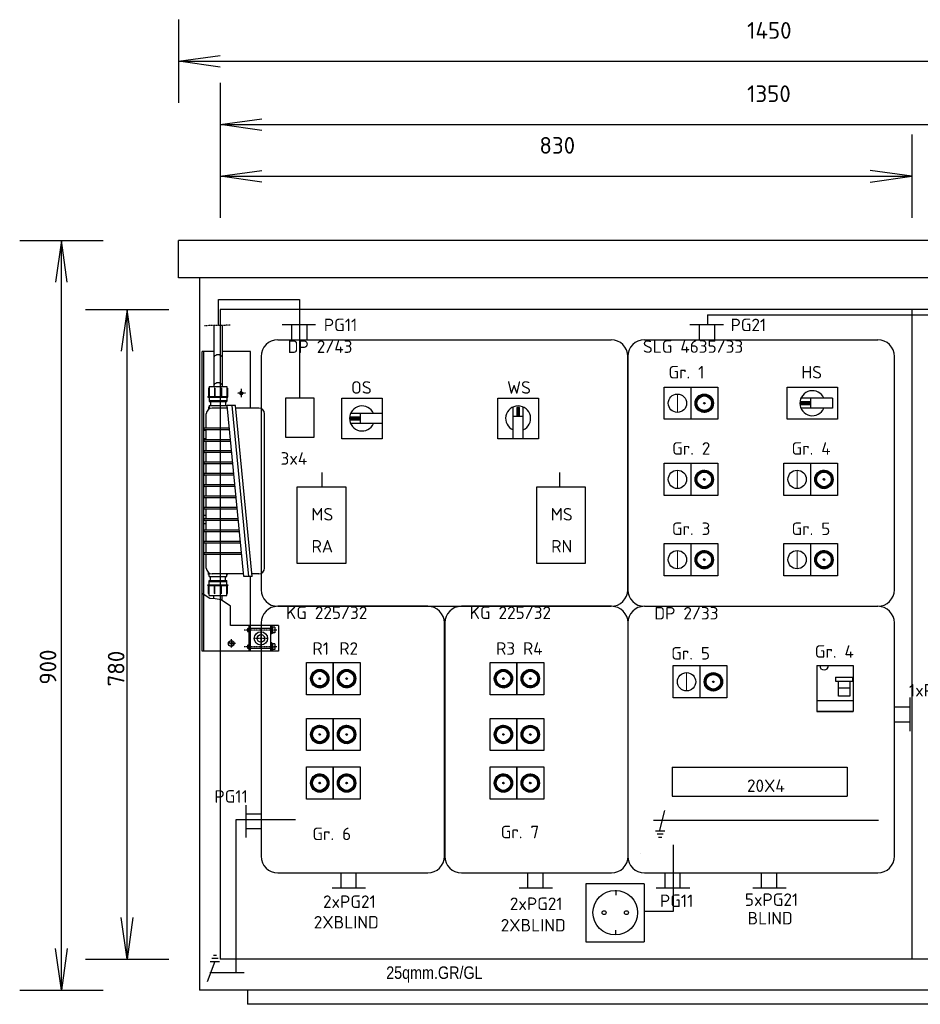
# Model space of a CAD drawing. Extents: x -2666 to 963, y 1554 to 3867.
# Tile 2 of 4: x -2666 to -1585, y 2685 to 3867. Entities that reach past the tile are written whole.
import ezdxf
from ezdxf.enums import TextEntityAlignment as Align

# ---------------------------------------------------------------- set-up
doc = ezdxf.new("R2010")
doc.units = 0
doc.header["$MEASUREMENT"] = 0
for name, pattern in [('LT-DASH', [0.75, 0.5, -0.25]), ('LT-DASH_DOT', [2, 1.25, -0.25, 0.25, -0.25]), ('LT-SOLID', [0])]:
    doc.linetypes.add(name, pattern=pattern)
doc.layers.get('0').update_dxf_attribs({"linetype": 'CONTINUOUS'})
doc.styles.add('ISO', font='isocpeur.ttf')
pattern_1 = [(45, (-5024.6227, 2047.5903), (-0.224506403, 0.224506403), [])]
pattern_2 = [(45, (-5024.6227, 1980.544), (-0.224506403, 0.224506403), [])]
pattern_3 = [(45, (-5024.6227, 1922.27292), (-0.224506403, 0.224506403), [])]
pattern_4 = [(45, (-4992.401, 2047.5903), (-0.224506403, 0.224506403), [])]
pattern_5 = [(45, (-4992.401, 1980.544), (-0.224506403, 0.224506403), [])]
pattern_6 = [(45, (-4992.401, 1922.27292), (-0.224506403, 0.224506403), [])]
pattern_7 = [(45, (-4804.2188, 2047.5903), (-0.224506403, 0.224506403), [])]
pattern_8 = [(45, (-4804.2188, 1980.544), (-0.224506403, 0.224506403), [])]
pattern_9 = [(45, (-4804.2188, 1922.27292), (-0.224506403, 0.224506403), [])]
pattern_10 = [(45, (-4771.9971, 2047.5903), (-0.224506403, 0.224506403), [])]
pattern_11 = [(45, (-4771.9971, 1980.544), (-0.224506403, 0.224506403), [])]
pattern_12 = [(45, (-4771.9971, 1922.27292), (-0.224506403, 0.224506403), [])]
pattern_13 = [(45, (-4563.21544, 2190.30667), (-0.224506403, 0.224506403), [])]
pattern_14 = [(45, (-4419.60224, 2190.30667), (-0.224506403, 0.224506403), [])]
pattern_15 = [(45, (-4419.60224, 2286.69183), (-0.224506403, 0.224506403), [])]
pattern_16 = [(45, (-4563.21544, 2286.69183), (-0.224506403, 0.224506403), [])]
pattern_17 = [(45, (-4563.21544, 2378.1257), (-0.224506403, 0.224506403), [])]
pattern_18 = [(45, (-4552.3392, 2043.7867), (-0.224506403, 0.224506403), [])]

msp = doc.modelspace()

# ---------------------------------------------------------------- hatches: boundary and pattern name
at = {"linetype": 'LT-SOLID'}
h = msp.add_hatch(dxfattribs=at)
h.set_pattern_fill('ANSI31', scale=0.1, style=0)
h.set_pattern_definition(pattern_17)
h.paths.add_polyline_path([(-1855.6, 3406.2, 1), (-1833.6, 3406.2, 1)])
h.paths.add_polyline_path([(-1835.8, 3406.2, -1), (-1853.4, 3406.2, -1)], flags=16)
h.paths.add_polyline_path([(-1843.7, 3406.2, -1), (-1845.5, 3406.2, -1)], flags=0)
h.paths.add_polyline_path([(-1843.7, 3406.2, 1), (-1845.5, 3406.2, 1)], flags=0)
h = msp.add_hatch(dxfattribs=at)
h.set_pattern_fill('ANSI31', scale=0.1, style=0)
h.set_pattern_definition(pattern_17)
h.paths.add_polyline_path([(-1843.7, 3406.2, 1), (-1845.5, 3406.2, 1)])
for points in [[(-1717.8, 3404.7), (-1717.8, 3407.7), (-1728.2, 3407.7), (-1728.2, 3404.7)], [(-2069.5, 3390.9), (-2066.5, 3390.9), (-2066.5, 3401.2), (-2069.5, 3401.2)], [(-2258.2, 3386.4), (-2258.2, 3389.4), (-2268.6, 3389.4), (-2268.6, 3386.4)]]:
    msp.add_hatch(color=7, dxfattribs=at).paths.add_polyline_path(points)
h = msp.add_hatch(dxfattribs=at)
h.set_pattern_fill('ANSI31', scale=0.1, style=0)
h.set_pattern_definition(pattern_16)
h.paths.add_polyline_path([(-1855.6, 3314.8, 1), (-1833.6, 3314.8, 1)])
h.paths.add_polyline_path([(-1835.8, 3314.8, -1), (-1853.4, 3314.8, -1)], flags=16)
h.paths.add_polyline_path([(-1843.7, 3314.8, -1), (-1845.5, 3314.8, -1)], flags=0)
h.paths.add_polyline_path([(-1843.7, 3314.8, 1), (-1845.5, 3314.8, 1)], flags=0)
h = msp.add_hatch(dxfattribs=at)
h.set_pattern_fill('ANSI31', scale=0.1, style=0)
h.set_pattern_definition(pattern_15)
h.paths.add_polyline_path([(-1712, 3314.8, 1), (-1690, 3314.8, 1)])
h.paths.add_polyline_path([(-1692.2, 3314.8, -1), (-1709.8, 3314.8, -1)], flags=16)
h.paths.add_polyline_path([(-1700.1, 3314.8, -1), (-1701.9, 3314.8, -1)], flags=0)
h.paths.add_polyline_path([(-1700.1, 3314.8, 1), (-1701.9, 3314.8, 1)], flags=0)
h = msp.add_hatch(dxfattribs=at)
h.set_pattern_fill('ANSI31', scale=0.1, style=0)
h.set_pattern_definition(pattern_16)
h.paths.add_polyline_path([(-1843.7, 3314.8, 1), (-1845.5, 3314.8, 1)])
h = msp.add_hatch(dxfattribs=at)
h.set_pattern_fill('ANSI31', scale=0.1, style=0)
h.set_pattern_definition(pattern_15)
h.paths.add_polyline_path([(-1700.1, 3314.8, 1), (-1701.9, 3314.8, 1)])
h = msp.add_hatch(dxfattribs=at)
h.set_pattern_fill('ANSI31', scale=0.1, style=0)
h.set_pattern_definition(pattern_13)
h.paths.add_polyline_path([(-1855.6, 3218.4, 1), (-1833.6, 3218.4, 1)])
h.paths.add_polyline_path([(-1835.8, 3218.4, -1), (-1853.4, 3218.4, -1)], flags=16)
h.paths.add_polyline_path([(-1843.7, 3218.4, -1), (-1845.5, 3218.4, -1)], flags=0)
h.paths.add_polyline_path([(-1843.7, 3218.4, 1), (-1845.5, 3218.4, 1)], flags=0)
h = msp.add_hatch(dxfattribs=at)
h.set_pattern_fill('ANSI31', scale=0.1, style=0)
h.set_pattern_definition(pattern_14)
h.paths.add_polyline_path([(-1712, 3218.4, 1), (-1690, 3218.4, 1)])
h.paths.add_polyline_path([(-1692.2, 3218.4, -1), (-1709.8, 3218.4, -1)], flags=16)
h.paths.add_polyline_path([(-1700.1, 3218.4, -1), (-1701.9, 3218.4, -1)], flags=0)
h.paths.add_polyline_path([(-1700.1, 3218.4, 1), (-1701.9, 3218.4, 1)], flags=0)
h = msp.add_hatch(dxfattribs=at)
h.set_pattern_fill('ANSI31', scale=0.1, style=0)
h.set_pattern_definition(pattern_13)
h.paths.add_polyline_path([(-1843.7, 3218.4, 1), (-1845.5, 3218.4, 1)])
h = msp.add_hatch(dxfattribs=at)
h.set_pattern_fill('ANSI31', scale=0.1, style=0)
h.set_pattern_definition(pattern_14)
h.paths.add_polyline_path([(-1700.1, 3218.4, 1), (-1701.9, 3218.4, 1)])
h = msp.add_hatch(dxfattribs=at)
h.set_pattern_fill('ANSI31', scale=0.1, style=0)
h.set_pattern_definition(pattern_1)
h.paths.add_polyline_path([(-2317, 3075.6, 1), (-2295, 3075.6, 1)])
h.paths.add_polyline_path([(-2297.2, 3075.6, -1), (-2314.8, 3075.6, -1)], flags=16)
h.paths.add_polyline_path([(-2305.1, 3075.6, -1), (-2306.9, 3075.6, -1)], flags=0)
h.paths.add_polyline_path([(-2305.1, 3075.6, 1), (-2306.9, 3075.6, 1)], flags=0)
h = msp.add_hatch(dxfattribs=at)
h.set_pattern_fill('ANSI31', scale=0.1, style=0)
h.set_pattern_definition(pattern_4)
h.paths.add_polyline_path([(-2284.8, 3075.6, 1), (-2262.8, 3075.6, 1)])
h.paths.add_polyline_path([(-2265, 3075.6, -1), (-2282.6, 3075.6, -1)], flags=16)
h.paths.add_polyline_path([(-2272.9, 3075.6, -1), (-2274.7, 3075.6, -1)], flags=0)
h.paths.add_polyline_path([(-2272.9, 3075.6, 1), (-2274.7, 3075.6, 1)], flags=0)
h = msp.add_hatch(dxfattribs=at)
h.set_pattern_fill('ANSI31', scale=0.1, style=0)
h.set_pattern_definition(pattern_7)
h.paths.add_polyline_path([(-2096.6, 3075.6, 1), (-2074.6, 3075.6, 1)])
h.paths.add_polyline_path([(-2076.8, 3075.6, -1), (-2094.4, 3075.6, -1)], flags=16)
h.paths.add_polyline_path([(-2084.7, 3075.6, -1), (-2086.5, 3075.6, -1)], flags=0)
h.paths.add_polyline_path([(-2084.7, 3075.6, 1), (-2086.5, 3075.6, 1)], flags=0)
h = msp.add_hatch(dxfattribs=at)
h.set_pattern_fill('ANSI31', scale=0.1, style=0)
h.set_pattern_definition(pattern_10)
h.paths.add_polyline_path([(-2064.3, 3075.6, 1), (-2042.4, 3075.6, 1)])
h.paths.add_polyline_path([(-2044.6, 3075.6, -1), (-2062.2, 3075.6, -1)], flags=16)
h.paths.add_polyline_path([(-2052.5, 3075.6, -1), (-2054.3, 3075.6, -1)], flags=0)
h.paths.add_polyline_path([(-2052.5, 3075.6, 1), (-2054.3, 3075.6, 1)], flags=0)
h = msp.add_hatch(dxfattribs=at)
h.set_pattern_fill('ANSI31', scale=0.1, style=0)
h.set_pattern_definition(pattern_1)
h.paths.add_polyline_path([(-2305.1, 3075.6, 1), (-2306.9, 3075.6, 1)])
h = msp.add_hatch(dxfattribs=at)
h.set_pattern_fill('ANSI31', scale=0.1, style=0)
h.set_pattern_definition(pattern_4)
h.paths.add_polyline_path([(-2272.9, 3075.6, 1), (-2274.7, 3075.6, 1)])
h = msp.add_hatch(dxfattribs=at)
h.set_pattern_fill('ANSI31', scale=0.1, style=0)
h.set_pattern_definition(pattern_7)
h.paths.add_polyline_path([(-2084.7, 3075.6, 1), (-2086.5, 3075.6, 1)])
h = msp.add_hatch(dxfattribs=at)
h.set_pattern_fill('ANSI31', scale=0.1, style=0)
h.set_pattern_definition(pattern_10)
h.paths.add_polyline_path([(-2052.5, 3075.6, 1), (-2054.3, 3075.6, 1)])
h = msp.add_hatch(dxfattribs=at)
h.set_pattern_fill('ANSI31', scale=0.1, style=0)
h.set_pattern_definition(pattern_18)
h.paths.add_polyline_path([(-1844.7, 3071.8, 1), (-1822.8, 3071.8, 1)])
h.paths.add_polyline_path([(-1824.9, 3071.8, -1), (-1842.5, 3071.8, -1)], flags=16)
h.paths.add_polyline_path([(-1832.9, 3071.8, -1), (-1834.6, 3071.8, -1)], flags=0)
h.paths.add_polyline_path([(-1832.9, 3071.8, 1), (-1834.6, 3071.8, 1)], flags=0)
h = msp.add_hatch(dxfattribs=at)
h.set_pattern_fill('ANSI31', scale=0.1, style=0)
h.set_pattern_definition(pattern_18)
h.paths.add_polyline_path([(-1832.9, 3071.8, 1), (-1834.6, 3071.8, 1)])
h = msp.add_hatch(dxfattribs=at)
h.set_pattern_fill('ANSI31', scale=0.1, style=0)
h.set_pattern_definition(pattern_2)
h.paths.add_polyline_path([(-2317, 3008.6, 1), (-2295, 3008.6, 1)])
h.paths.add_polyline_path([(-2297.2, 3008.6, -1), (-2314.8, 3008.6, -1)], flags=16)
h.paths.add_polyline_path([(-2305.1, 3008.6, -1), (-2306.9, 3008.6, -1)], flags=0)
h.paths.add_polyline_path([(-2305.1, 3008.6, 1), (-2306.9, 3008.6, 1)], flags=0)
h = msp.add_hatch(dxfattribs=at)
h.set_pattern_fill('ANSI31', scale=0.1, style=0)
h.set_pattern_definition(pattern_5)
h.paths.add_polyline_path([(-2284.8, 3008.6, 1), (-2262.8, 3008.6, 1)])
h.paths.add_polyline_path([(-2265, 3008.6, -1), (-2282.6, 3008.6, -1)], flags=16)
h.paths.add_polyline_path([(-2272.9, 3008.6, -1), (-2274.7, 3008.6, -1)], flags=0)
h.paths.add_polyline_path([(-2272.9, 3008.6, 1), (-2274.7, 3008.6, 1)], flags=0)
h = msp.add_hatch(dxfattribs=at)
h.set_pattern_fill('ANSI31', scale=0.1, style=0)
h.set_pattern_definition(pattern_8)
h.paths.add_polyline_path([(-2096.6, 3008.6, 1), (-2074.6, 3008.6, 1)])
h.paths.add_polyline_path([(-2076.8, 3008.6, -1), (-2094.4, 3008.6, -1)], flags=16)
h.paths.add_polyline_path([(-2084.7, 3008.6, -1), (-2086.5, 3008.6, -1)], flags=0)
h.paths.add_polyline_path([(-2084.7, 3008.6, 1), (-2086.5, 3008.6, 1)], flags=0)
h = msp.add_hatch(dxfattribs=at)
h.set_pattern_fill('ANSI31', scale=0.1, style=0)
h.set_pattern_definition(pattern_11)
h.paths.add_polyline_path([(-2064.3, 3008.6, 1), (-2042.4, 3008.6, 1)])
h.paths.add_polyline_path([(-2044.6, 3008.6, -1), (-2062.2, 3008.6, -1)], flags=16)
h.paths.add_polyline_path([(-2052.5, 3008.6, -1), (-2054.3, 3008.6, -1)], flags=0)
h.paths.add_polyline_path([(-2052.5, 3008.6, 1), (-2054.3, 3008.6, 1)], flags=0)
h = msp.add_hatch(dxfattribs=at)
h.set_pattern_fill('ANSI31', scale=0.1, style=0)
h.set_pattern_definition(pattern_2)
h.paths.add_polyline_path([(-2305.1, 3008.6, 1), (-2306.9, 3008.6, 1)])
h = msp.add_hatch(dxfattribs=at)
h.set_pattern_fill('ANSI31', scale=0.1, style=0)
h.set_pattern_definition(pattern_5)
h.paths.add_polyline_path([(-2272.9, 3008.6, 1), (-2274.7, 3008.6, 1)])
h = msp.add_hatch(dxfattribs=at)
h.set_pattern_fill('ANSI31', scale=0.1, style=0)
h.set_pattern_definition(pattern_8)
h.paths.add_polyline_path([(-2084.7, 3008.6, 1), (-2086.5, 3008.6, 1)])
h = msp.add_hatch(dxfattribs=at)
h.set_pattern_fill('ANSI31', scale=0.1, style=0)
h.set_pattern_definition(pattern_11)
h.paths.add_polyline_path([(-2052.5, 3008.6, 1), (-2054.3, 3008.6, 1)])
h = msp.add_hatch(dxfattribs=at)
h.set_pattern_fill('ANSI31', scale=0.1, style=0)
h.set_pattern_definition(pattern_3)
h.paths.add_polyline_path([(-2317, 2950.3, 1), (-2295, 2950.3, 1)])
h.paths.add_polyline_path([(-2297.2, 2950.3, -1), (-2314.8, 2950.3, -1)], flags=16)
h.paths.add_polyline_path([(-2305.1, 2950.3, -1), (-2306.9, 2950.3, -1)], flags=0)
h.paths.add_polyline_path([(-2305.1, 2950.3, 1), (-2306.9, 2950.3, 1)], flags=0)
h = msp.add_hatch(dxfattribs=at)
h.set_pattern_fill('ANSI31', scale=0.1, style=0)
h.set_pattern_definition(pattern_6)
h.paths.add_polyline_path([(-2284.8, 2950.3, 1), (-2262.8, 2950.3, 1)])
h.paths.add_polyline_path([(-2265, 2950.3, -1), (-2282.6, 2950.3, -1)], flags=16)
h.paths.add_polyline_path([(-2272.9, 2950.3, -1), (-2274.7, 2950.3, -1)], flags=0)
h.paths.add_polyline_path([(-2272.9, 2950.3, 1), (-2274.7, 2950.3, 1)], flags=0)
h = msp.add_hatch(dxfattribs=at)
h.set_pattern_fill('ANSI31', scale=0.1, style=0)
h.set_pattern_definition(pattern_9)
h.paths.add_polyline_path([(-2096.6, 2950.3, 1), (-2074.6, 2950.3, 1)])
h.paths.add_polyline_path([(-2076.8, 2950.3, -1), (-2094.4, 2950.3, -1)], flags=16)
h.paths.add_polyline_path([(-2084.7, 2950.3, -1), (-2086.5, 2950.3, -1)], flags=0)
h.paths.add_polyline_path([(-2084.7, 2950.3, 1), (-2086.5, 2950.3, 1)], flags=0)
h = msp.add_hatch(dxfattribs=at)
h.set_pattern_fill('ANSI31', scale=0.1, style=0)
h.set_pattern_definition(pattern_12)
h.paths.add_polyline_path([(-2064.3, 2950.3, 1), (-2042.4, 2950.3, 1)])
h.paths.add_polyline_path([(-2044.6, 2950.3, -1), (-2062.2, 2950.3, -1)], flags=16)
h.paths.add_polyline_path([(-2052.5, 2950.3, -1), (-2054.3, 2950.3, -1)], flags=0)
h.paths.add_polyline_path([(-2052.5, 2950.3, 1), (-2054.3, 2950.3, 1)], flags=0)
h = msp.add_hatch(dxfattribs=at)
h.set_pattern_fill('ANSI31', scale=0.1, style=0)
h.set_pattern_definition(pattern_3)
h.paths.add_polyline_path([(-2305.1, 2950.3, 1), (-2306.9, 2950.3, 1)])
h = msp.add_hatch(dxfattribs=at)
h.set_pattern_fill('ANSI31', scale=0.1, style=0)
h.set_pattern_definition(pattern_6)
h.paths.add_polyline_path([(-2272.9, 2950.3, 1), (-2274.7, 2950.3, 1)])
h = msp.add_hatch(dxfattribs=at)
h.set_pattern_fill('ANSI31', scale=0.1, style=0)
h.set_pattern_definition(pattern_9)
h.paths.add_polyline_path([(-2084.7, 2950.3, 1), (-2086.5, 2950.3, 1)])
h = msp.add_hatch(dxfattribs=at)
h.set_pattern_fill('ANSI31', scale=0.1, style=0)
h.set_pattern_definition(pattern_12)
h.paths.add_polyline_path([(-2052.5, 2950.3, 1), (-2054.3, 2950.3, 1)])

# ---------------------------------------------------------------- linework, layer by layer
at = {"color": 7, "linetype": 'LT-SOLID'}
for p, q in [((-2475.4, 3866.6), (-2475.4, 3766.6)), ((-2425.4, 3790.6), (-2425.4, 3690.6)), ((-2425.4, 3728.6), (-2425.4, 3628.6)), ((-1595.4, 3728.6), (-1595.4, 3628.6)), ((-2666.1, 3601.7), (-2566.1, 3601.7)), ((-2330.3, 3530.7), (-2330.3, 3412.6)), ((-2587.3, 3518.7), (-2487.3, 3518.7)), ((-1840.8, 3512.3), (-1840.8, 3500.8)), ((-2433.2, 3499.4), (-2433.2, 3426.3)), ((-2423.2, 3499.6), (-2423.2, 3426.3)), ((-2351.2, 3500.8), (-2311.1, 3500.8)), ((-2339.9, 3500.7), (-2339.9, 3482.4)), ((-2321.7, 3500.7), (-2321.7, 3482.4)), ((-1861.9, 3500.8), (-1821.7, 3500.8)), ((-1850.6, 3500.7), (-1850.6, 3482.4)), ((-1832.3, 3500.7), (-1832.3, 3482.4)), ((-2356.4, 3482.4), (-1956.4, 3482.4)), ((-1916.4, 3482.4), (-1636.4, 3482.4)), ((-2447.2, 3108.4), (-2447.2, 3468.4)), ((-2433.2, 3468.4), (-2447.2, 3468.4)), ((-2445.2, 3176.5), (-2445.2, 3468.4)), ((-2389.2, 3468.4), (-2423.2, 3468.4)), ((-2389.2, 3400.4), (-2389.2, 3468.4)), ((-2376.4, 3462.4), (-2376.4, 3182.4)), ((-1936.4, 3462.4), (-1936.4, 3182.4)), ((-1936.4, 3182.4), (-1936.4, 3462.4)), ((-1616.4, 3182.4), (-1616.4, 3462.4)), ((-2439.4, 3424.1), (-2439.4, 3414.3)), ((-2439.2, 3424.3), (-2438.9, 3424.3)), ((-2438.9, 3426.3), (-2417.4, 3426.3)), ((-2438.9, 3426.3), (-2438.9, 3414.3)), ((-2432.4, 3424.1), (-2432.4, 3414.3)), ((-2431.9, 3424.1), (-2431.9, 3414.3)), ((-2424.4, 3424.1), (-2424.4, 3414.3)), ((-2423.9, 3424.1), (-2423.9, 3414.3)), ((-2417.4, 3426.3), (-2417.4, 3414.3)), ((-2417.2, 3424.3), (-2417.4, 3424.3)), ((-2416.9, 3424.1), (-2416.9, 3414.3)), ((-1860.7, 3425.5), (-1860.7, 3386.9)), ((-1745, 3425.5), (-1684.9, 3425.5)), ((-1745, 3386.9), (-1745, 3425.5)), ((-1684.9, 3425.5), (-1684.9, 3386.9)), ((-2440.2, 3414.3), (-2416.2, 3414.3)), ((-2440.2, 3414.3), (-2440.2, 3413.4)), ((-2440.2, 3413.4), (-2416.2, 3413.4)), ((-2438.7, 3413.4), (-2438.7, 3408.4)), ((-2438.7, 3413.4), (-2417.7, 3413.4)), ((-2438.7, 3413.4), (-2417.7, 3413.4)), ((-2438.7, 3413.4), (-2417.7, 3413.4)), ((-2438.7, 3413.4), (-2417.7, 3413.4)), ((-2438.7, 3413.4), (-2417.7, 3413.4)), ((-2438.7, 3413.4), (-2417.7, 3413.4)), ((-2438.7, 3409.4), (-2417.7, 3409.4)), ((-2438.7, 3408.4), (-2417.7, 3408.4)), ((-2437.2, 3408.4), (-2437.2, 3403.4)), ((-2419.2, 3408.4), (-2419.2, 3403.4)), ((-2417.7, 3413.4), (-2417.7, 3408.4)), ((-2416.2, 3413.4), (-2416.2, 3414.3)), ((-2279.6, 3412.3), (-2231, 3412.3)), ((-2279.6, 3363.6), (-2279.6, 3412.3)), ((-2231, 3412.3), (-2231, 3363.6)), ((-2092.4, 3412.3), (-2043.7, 3412.3)), ((-2092.4, 3363.6), (-2092.4, 3412.3)), ((-2043.7, 3412.3), (-2043.7, 3363.6)), ((-1690.6, 3412.2), (-1728.7, 3412.2)), ((-1717.8, 3407.7), (-1728.2, 3407.7)), ((-1728.2, 3407.7), (-1728.2, 3404.7)), ((-1728.2, 3404.7), (-1717.8, 3404.7)), ((-1717.8, 3404.7), (-1717.8, 3407.7)), ((-1717.1, 3412.2), (-1717.1, 3400.2)), ((-1690.6, 3412.2), (-1690.6, 3400.2)), ((-2442.2, 3376.4), (-2442.2, 3393.4)), ((-2439.4, 3401.2), (-2439.4, 3399)), ((-2439.2, 3401.4), (-2438.9, 3401.4)), ((-2438.9, 3403.4), (-2417.4, 3403.4)), ((-2438.9, 3403.4), (-2438.9, 3399.3)), ((-2416.9, 3400.4), (-2435.2, 3400.4)), ((-2417.4, 3403.4), (-2417.4, 3400.4)), ((-2417.2, 3401.4), (-2417.4, 3401.4)), ((-2397.2, 3198.4), (-2417.2, 3403.4)), ((-2407.2, 3403.4), (-2417.2, 3403.4)), ((-2391.2, 3198.4), (-2411.2, 3403.4)), ((-2387.2, 3198.4), (-2407.2, 3403.4)), ((-2379.2, 3400.4), (-2406.9, 3400.4)), ((-2372.2, 3208.4), (-2372.2, 3393.4)), ((-2231, 3393.9), (-2269.1, 3393.9)), ((-2257.5, 3393.9), (-2257.5, 3381.9)), ((-2231, 3393.9), (-2231, 3381.9)), ((-2074, 3363.6), (-2074, 3401.7)), ((-2069.5, 3401.2), (-2069.5, 3390.9)), ((-2066.5, 3401.2), (-2069.5, 3401.2)), ((-2066.5, 3390.9), (-2066.5, 3401.2)), ((-2062, 3363.6), (-2062, 3401.7)), ((-1690.6, 3400.2), (-1728.7, 3400.2)), ((-2231, 3381.9), (-2269.1, 3381.9)), ((-2258.2, 3389.4), (-2268.6, 3389.4)), ((-2268.6, 3389.4), (-2268.6, 3386.4)), ((-2268.6, 3386.4), (-2258.2, 3386.4)), ((-2258.2, 3386.4), (-2258.2, 3389.4)), ((-2062, 3390.1), (-2074, 3390.1)), ((-2069.5, 3390.9), (-2066.5, 3390.9)), ((-1684.9, 3386.9), (-1745, 3386.9)), ((-2442.2, 3373.4), (-2445.2, 3373.4)), ((-2414.6, 3376.4), (-2444.2, 3376.4)), ((-2414.4, 3374.4), (-2444.2, 3374.4)), ((-2442.2, 3362.4), (-2442.2, 3374.4)), ((-2442.2, 3363.4), (-2445.2, 3363.4)), ((-2413.2, 3362.4), (-2444.2, 3362.4)), ((-2413, 3360.4), (-2444.2, 3360.4)), ((-2442.2, 3348.9), (-2442.2, 3360.4)), ((-2231, 3363.6), (-2279.6, 3363.6)), ((-2043.7, 3363.6), (-2092.4, 3363.6)), ((-2062, 3363.6), (-2074, 3363.6)), ((-2411.9, 3348.9), (-2444.2, 3348.9)), ((-2411.7, 3346.9), (-2444.2, 3346.9)), ((-2442.2, 3335.3), (-2442.2, 3346.9)), ((-2410.6, 3335.3), (-2444.2, 3335.3)), ((-2410.4, 3333.3), (-2444.2, 3333.3)), ((-2442.2, 3321.7), (-2442.2, 3333.3)), ((-1860.7, 3334.1), (-1860.7, 3295.4)), ((-1717.1, 3334.1), (-1717.1, 3295.4)), ((-2409.3, 3321.7), (-2444.2, 3321.7)), ((-2303.3, 3305.4), (-2303.3, 3323)), ((-2017.8, 3305.4), (-2017.8, 3323)), ((-2409.1, 3319.7), (-2444.2, 3319.7)), ((-2442.2, 3308.1), (-2442.2, 3319.7)), ((-2407.9, 3308.1), (-2444.2, 3308.1)), ((-2407.7, 3306.1), (-2444.2, 3306.1)), ((-2442.2, 3294.6), (-2442.2, 3306.1)), ((-2274.3, 3305.4), (-2333.4, 3305.4)), ((-2333.4, 3305.4), (-2333.4, 3214.2)), ((-2274.3, 3214.2), (-2274.3, 3305.4)), ((-2046.1, 3305.4), (-2046.1, 3214.2)), ((-1987, 3305.4), (-2046.1, 3305.4)), ((-1987, 3214.2), (-1987, 3305.4)), ((-2406.6, 3294.6), (-2444.2, 3294.6)), ((-2406.4, 3292.6), (-2444.2, 3292.6)), ((-2442.2, 3281), (-2442.2, 3292.6)), ((-2405.3, 3281), (-2444.2, 3281)), ((-2405.1, 3279), (-2444.2, 3279)), ((-2442.2, 3267.4), (-2442.2, 3279)), ((-2442.2, 3271.4), (-2445.2, 3271.4)), ((-2404, 3267.4), (-2444.2, 3267.4)), ((-2403.8, 3265.4), (-2444.2, 3265.4)), ((-2442.2, 3253.9), (-2442.2, 3265.4)), ((-2442.2, 3261.4), (-2445.2, 3261.4)), ((-2402.6, 3253.9), (-2444.2, 3253.9)), ((-2402.4, 3251.9), (-2444.2, 3251.9)), ((-2442.2, 3240.3), (-2442.2, 3251.9)), ((-2401.3, 3240.3), (-2444.2, 3240.3)), ((-2401.1, 3238.3), (-2444.2, 3238.3)), ((-2400, 3226.7), (-2444.2, 3226.7)), ((-2442.2, 3226.7), (-2442.2, 3238.3)), ((-1860.7, 3237.7), (-1860.7, 3199)), ((-1717.1, 3237.7), (-1717.1, 3199)), ((-2399.8, 3224.7), (-2444.2, 3224.7)), ((-2442.2, 3208.4), (-2442.2, 3224.7)), ((-2439.4, 3200.7), (-2439.4, 3202.9)), ((-2333.4, 3214.2), (-2274.3, 3214.2)), ((-2046.1, 3214.2), (-1987, 3214.2)), ((-2439.2, 3200.4), (-2438.9, 3200.4)), ((-2438.9, 3198.4), (-2438.9, 3202.5)), ((-2438.9, 3198.4), (-2417.4, 3198.4)), ((-2438.7, 3193.4), (-2417.7, 3193.4)), ((-2438.7, 3188.4), (-2438.7, 3193.4)), ((-2438.7, 3192.4), (-2417.7, 3192.4)), ((-2437.2, 3193.4), (-2437.2, 3198.4)), ((-2397.5, 3201.4), (-2435.2, 3201.4)), ((-2419.2, 3193.4), (-2419.2, 3198.4)), ((-2417.7, 3188.4), (-2417.7, 3193.4)), ((-2417.4, 3198.4), (-2417.4, 3201.4)), ((-2417.2, 3200.4), (-2417.4, 3200.4)), ((-2416.9, 3200.7), (-2416.9, 3201.4)), ((-2387.2, 3198.4), (-2397.2, 3198.4)), ((-2389.2, 3139.4), (-2389.2, 3198.4)), ((-2379.2, 3201.4), (-2387.5, 3201.4)), ((-2440.2, 3188.4), (-2416.2, 3188.4)), ((-2440.2, 3187.5), (-2440.2, 3188.4)), ((-2440.2, 3187.5), (-2416.2, 3187.5)), ((-2439.4, 3177.8), (-2439.4, 3187.5)), ((-2438.9, 3175.5), (-2438.9, 3187.5)), ((-2438.7, 3188.4), (-2417.7, 3188.4)), ((-2438.7, 3188.4), (-2417.7, 3188.4)), ((-2438.7, 3188.4), (-2417.7, 3188.4)), ((-2438.7, 3188.4), (-2417.7, 3188.4)), ((-2432.4, 3177.8), (-2432.4, 3187.5)), ((-2431.9, 3177.8), (-2431.9, 3187.5)), ((-2424.4, 3177.8), (-2424.4, 3187.5)), ((-2423.9, 3177.8), (-2423.9, 3187.5)), ((-2417.4, 3175.5), (-2417.4, 3187.5)), ((-2416.9, 3177.8), (-2416.9, 3187.5)), ((-2416.2, 3188.4), (-2416.2, 3187.5)), ((-2437.8, 3171.9), (-2447.2, 3177.8)), ((-2439.2, 3177.5), (-2438.9, 3177.5)), ((-2438.9, 3175.5), (-2417.4, 3175.5)), ((-2431.7, 3171.2), (-2437.8, 3171.9)), ((-2433.2, 3171.3), (-2433.2, 3175.5)), ((-2424.4, 3170.2), (-2431.7, 3171.2)), ((-2413.2, 3162.4), (-2424.4, 3170.2)), ((-2423.2, 3169.4), (-2423.2, 3175.5)), ((-2417.2, 3177.5), (-2417.4, 3177.5)), ((-2413.2, 3139.4), (-2413.2, 3162.4)), ((-2356.4, 3162.4), (-1956.4, 3162.4)), ((-2176.4, 3162.4), (-2356.4, 3162.4)), ((-1956, 3162.4), (-2136, 3162.4)), ((-1916.4, 3162.4), (-1636.4, 3162.4)), ((-1916.4, 3162.4), (-1636.4, 3162.4)), ((-2389.2, 3139.4), (-2413.2, 3139.4)), ((-2355.7, 3139.4), (-2413.2, 3139.4)), ((-2392.2, 3135.9), (-2392.7, 3135.4)), ((-2391.2, 3135.4), (-2392.7, 3135.4)), ((-2392.7, 3135.4), (-2392.7, 3132.4)), ((-2392.7, 3132.4), (-2392.2, 3131.9)), ((-2391.2, 3132.4), (-2392.7, 3132.4)), ((-2391.2, 3135.9), (-2392.2, 3135.9)), ((-2392.2, 3135.9), (-2392.2, 3131.9)), ((-2391.2, 3139.4), (-2391.2, 3108.4)), ((-2389.2, 3108.4), (-2389.2, 3139.4)), ((-2364.7, 3135.9), (-2389.2, 3135.9)), ((-2376.4, 3142.4), (-2376.4, 2862.4)), ((-2364.7, 3108.4), (-2364.7, 3139.4)), ((-2363.7, 3138.4), (-2364.7, 3138.4)), ((-2363.7, 3138.4), (-2363.7, 3129.4)), ((-2362.7, 3137.9), (-2363.7, 3137.9)), ((-2362.7, 3135), (-2363.7, 3133.7)), ((-2362.7, 3134.5), (-2363.7, 3133.1)), ((-2362.7, 3137.9), (-2362.7, 3129.9)), ((-2360.1, 3137.4), (-2362.7, 3137.4)), ((-2360.1, 3137.4), (-2360.1, 3130.4)), ((-2355.7, 3139.4), (-2355.7, 3108.4)), ((-2156.4, 2862.4), (-2156.4, 3142.4)), ((-2156, 3142.4), (-2156, 2862.4)), ((-1936.4, 3142.4), (-1936.4, 2862.4)), ((-1936, 2862.4), (-1936, 3142.4)), ((-1616.4, 2862.4), (-1616.4, 3142.4)), ((-2413.5, 3121.2), (-2409.1, 3116.2)), ((-2391.2, 3131.9), (-2392.2, 3131.9)), ((-2363.7, 3129.4), (-2364.7, 3129.4)), ((-2362.7, 3129.9), (-2363.7, 3129.9)), ((-2360.1, 3130.4), (-2362.7, 3130.4)), ((-2355.7, 3108.4), (-2447.2, 3108.4)), ((-2415.2, 3119.8), (-2410.5, 3114.9)), ((-2392.2, 3115.9), (-2392.7, 3115.4)), ((-2391.2, 3115.4), (-2392.7, 3115.4)), ((-2392.7, 3115.4), (-2392.7, 3112.4)), ((-2392.7, 3112.4), (-2392.2, 3111.9)), ((-2391.2, 3112.4), (-2392.7, 3112.4)), ((-2391.2, 3115.9), (-2392.2, 3115.9)), ((-2392.2, 3115.9), (-2392.2, 3111.9)), ((-2391.2, 3111.9), (-2392.2, 3111.9)), ((-2364.7, 3111.9), (-2389.2, 3111.9)), ((-2363.7, 3118.4), (-2364.7, 3118.4)), ((-2363.7, 3109.4), (-2364.7, 3109.4)), ((-2363.7, 3118.4), (-2363.7, 3109.4)), ((-2362.7, 3117.9), (-2363.7, 3117.9)), ((-2362.7, 3114.7), (-2363.7, 3113.7)), ((-2362.7, 3114.4), (-2363.7, 3113.3)), ((-2362.7, 3109.9), (-2363.7, 3109.9)), ((-2362.7, 3117.9), (-2362.7, 3109.9)), ((-2360.1, 3117.4), (-2362.7, 3117.4)), ((-2360.1, 3110.4), (-2362.7, 3110.4)), ((-2361.4, 3113.9), (-2360.1, 3113.9)), ((-2360.1, 3117.4), (-2360.1, 3110.4)), ((-1849.8, 3091.2), (-1849.8, 3052.5)), ((-1709.6, 3091.2), (-1709.6, 3036.2)), ((-1709.6, 3091.2), (-1709.6, 3036.2)), ((-1709.6, 3091.2), (-1687.6, 3091.2)), ((-1687.6, 3091.2), (-1665.9, 3091.2)), ((-1665.9, 3091.2), (-1665.9, 3036.2)), ((-1687, 3077.3), (-1687, 3072.7)), ((-1687, 3077.3), (-1666.8, 3077.3)), ((-1666.8, 3077.3), (-1666.8, 3072.7)), ((-1687, 3072.7), (-1666.8, 3072.7)), ((-1683.6, 3054.7), (-1683.6, 3072.7)), ((-1683.6, 3064.7), (-1669.9, 3064.7)), ((-1669.9, 3072.7), (-1669.9, 3054.7)), ((-1709.6, 3049.3), (-1665.9, 3049.3)), ((-1669.9, 3054.7), (-1683.6, 3054.7)), ((-1665.9, 3049.3), (-1665.9, 3036.5)), ((-1598, 3052.9), (-1598, 3012.7)), ((-1598.1, 3041.5), (-1616.4, 3041.5)), ((-1709.6, 3036.5), (-1665.9, 3036.5)), ((-1709.6, 3036.2), (-1687.6, 3036.2)), ((-1687.6, 3036.2), (-1665.9, 3036.2)), ((-1598.1, 3023.3), (-1616.4, 3023.3)), ((-2394.2, 2884.8), (-2394.2, 2923.8)), ((-2394, 2913.5), (-2376.4, 2913.5)), ((-2394, 2895.8), (-2376.4, 2895.8)), ((-1881.4, 2796.3), (-1881.4, 2876.1)), ((-2356.4, 2842.4), (-2176.4, 2842.4)), ((-2280.5, 2824.2), (-2280.5, 2842.4)), ((-2262.3, 2824.2), (-2262.3, 2842.4)), ((-2136, 2842.4), (-1956, 2842.4)), ((-2056.3, 2824.2), (-2056.3, 2842.4)), ((-2038.1, 2824.2), (-2038.1, 2842.4)), ((-1916.4, 2842.4), (-1636.4, 2842.4)), ((-1891.6, 2824.2), (-1891.6, 2842.4)), ((-1873.4, 2824.2), (-1873.4, 2842.4)), ((-1775.9, 2824.2), (-1775.9, 2842.4)), ((-1757.6, 2824.2), (-1757.6, 2842.4)), ((-2251, 2824), (-2291.1, 2824)), ((-2026.7, 2824), (-2066.9, 2824)), ((-1862.1, 2824), (-1902.2, 2824)), ((-1746.3, 2824), (-1786.5, 2824)), ((-1915.4, 2796.3), (-1881.4, 2796.3)), ((-2587.3, 2738.7), (-2487.3, 2738.7)), ((-2666.1, 2701.7), (-2566.1, 2701.7))]:
    msp.add_line(p, q, dxfattribs=at)
at = {"color": 7}
for p, q in [((-2475.4, 3816.6), (-1025.4, 3816.6)), ((-2425.4, 3740.6), (-1075.4, 3740.6)), ((-2425.4, 3678.6), (-1595.4, 3678.6)), ((-2616.1, 2701.7), (-2616.1, 3601.7)), ((-2537.3, 2738.7), (-2537.3, 3518.7)), ((-2335.1, 2906.3), (-2406.7, 2906.3))]:
    msp.add_line(p, q, dxfattribs=at)
at = {"color": 1, "linetype": 'LT-SOLID'}
for p, q in [((-1025.4, 3601.7), (-2475.4, 3601.7)), ((-2475.4, 3556.7), (-2475.4, 3601.7)), ((-1025.4, 3556.7), (-2475.4, 3556.7)), ((-2450.4, 3556.7), (-2450.4, 2701.7)), ((-1075.4, 3518.7), (-2425.4, 3518.7)), ((-2425.4, 3518.7), (-2425.4, 2738.7)), ((-1595.4, 3518.7), (-1595.4, 2738.7)), ((-1883.3, 2969.5), (-1673.3, 2969.5)), ((-1883.3, 2969.5), (-1883.3, 2934.5)), ((-1673.3, 2969.5), (-1673.3, 2934.5)), ((-1883.3, 2934.5), (-1673.3, 2934.5)), ((-1897.8, 2893.8), (-1891.9, 2917.3)), ((-1903.2, 2892.9), (-1891.9, 2892.9)), ((-1901.3, 2889.2), (-1893.8, 2889.2)), ((-1899.4, 2885.4), (-1895.7, 2885.4)), ((-1916.6, 2829.5), (-1986.6, 2829.5)), ((-1986.6, 2829.5), (-1986.6, 2759.5)), ((-1916.6, 2829.5), (-1916.6, 2759.5)), ((-1986.6, 2759.5), (-1916.6, 2759.5)), ((-2433.7, 2743.7), (-2430, 2743.7)), ((-2431.8, 2736.2), (-2441.1, 2711.5)), ((-2437.5, 2736.2), (-2426.2, 2736.2)), ((-2435.6, 2739.9), (-2428.1, 2739.9)), ((-1075.4, 2738.7), (-2425.4, 2738.7)), ((-1050.4, 2701.7), (-2450.4, 2701.7)), ((-2392.9, 2701.7), (-2392.9, 2684.7)), ((-1107.9, 2684.7), (-2392.9, 2684.7))]:
    msp.add_line(p, q, dxfattribs=at)
at = {"color": 7, "linetype": 'LT-DASH_DOT'}
for p, q in [((-2413.6, 3499.8), (-2444.3, 3499.2)), ((-2395.2, 3418.4), (-2405.2, 3418.4)), ((-2400.2, 3423.4), (-2400.2, 3413.4)), ((-2357.6, 3133.9), (-2397, 3133.9)), ((-2376.7, 3135.9), (-2376.7, 3111.9)), ((-2412.2, 3122.9), (-2412.2, 3112.9)), ((-2369.2, 3123.9), (-2384.7, 3123.9)), ((-2407.2, 3117.9), (-2417.2, 3117.9)), ((-2357.5, 3113.9), (-2397, 3113.9))]:
    msp.add_line(p, q, dxfattribs=at)
at = {"color": 7, "linetype": 'LT-DASH'}
msp.add_line((-2445.2, 3108.4), (-2445.2, 3176.5), dxfattribs=at)
at = {"color": 4, "linetype": 'LT-SOLID'}
for p, q in [((-2406.7, 2906.3), (-2406.7, 2722.6)), ((-1950.9, 2821.6), (-1950.9, 2815.7)), ((-1950.9, 2767.9), (-1950.9, 2773.8)), ((-2396.6, 2722.6), (-2437.9, 2722.6))]:
    msp.add_line(p, q, dxfattribs=at)
at = {"color": 3, "linetype": 'LT-SOLID'}
msp.add_line((-1905.7, 2905.6), (-1635.7, 2905.6), dxfattribs=at)
at = {"color": 8, "linetype": 'LT-SOLID'}
msp.add_line((-1920.7, 2865.6), (-1920.7, 2865.6), dxfattribs=at)
at = {"color": 7, "linetype": 'LT-SOLID'}
for points in [[(-2425.4, 3809.6), (-2475.4, 3816.6), (-2425.4, 3823.6)], [(-2375.4, 3733.6), (-2425.4, 3740.6), (-2375.4, 3747.6)], [(-2375.4, 3671.6), (-2425.4, 3678.6), (-2375.4, 3685.6)], [(-1645.4, 3671.6), (-1595.4, 3678.6), (-1645.4, 3685.6)], [(-2609.1, 3551.7), (-2616.1, 3601.7), (-2623.1, 3551.7)], [(-2427.6, 3499.5), (-2427.6, 3530.7), (-2330.3, 3530.7)], [(-2530.3, 3468.7), (-2537.3, 3518.7), (-2544.3, 3468.7)], [(-1840.8, 3512.3), (-1277.2, 3512.3), (-1277.2, 3270.7)], [(-2530.3, 2788.7), (-2537.3, 2738.7), (-2544.3, 2788.7)], [(-2609.1, 2751.7), (-2616.1, 2701.7), (-2623.1, 2751.7)]]:
    msp.add_lwpolyline(points, dxfattribs=at)
for points in [[(-1892.9, 3425.5), (-1828.5, 3425.5), (-1828.5, 3386.9), (-1892.9, 3386.9)], [(-2346.6, 3412.6), (-2313, 3412.6), (-2313, 3364.9), (-2346.6, 3364.9)], [(-1892.9, 3334.1), (-1828.5, 3334.1), (-1828.5, 3295.4), (-1892.9, 3295.4)], [(-1749.3, 3334.1), (-1684.9, 3334.1), (-1684.9, 3295.4), (-1749.3, 3295.4)], [(-1892.9, 3237.7), (-1828.5, 3237.7), (-1828.5, 3199), (-1892.9, 3199)], [(-1749.3, 3237.7), (-1684.9, 3237.7), (-1684.9, 3199), (-1749.3, 3199)], [(-2322.1, 3095), (-2289.9, 3095), (-2289.9, 3056.3), (-2322.1, 3056.3)], [(-2289.9, 3095), (-2257.7, 3095), (-2257.7, 3056.3), (-2289.9, 3056.3)], [(-2101.7, 3095), (-2069.5, 3095), (-2069.5, 3056.3), (-2101.7, 3056.3)], [(-2069.5, 3095), (-2037.3, 3095), (-2037.3, 3056.3), (-2069.5, 3056.3)], [(-1882.1, 3091.2), (-1817.6, 3091.2), (-1817.6, 3052.5), (-1882.1, 3052.5)], [(-2322.1, 3027.9), (-2289.9, 3027.9), (-2289.9, 2989.3), (-2322.1, 2989.3)], [(-2289.9, 3027.9), (-2257.7, 3027.9), (-2257.7, 2989.3), (-2289.9, 2989.3)], [(-2101.7, 3027.9), (-2069.5, 3027.9), (-2069.5, 2989.3), (-2101.7, 2989.3)], [(-2069.5, 3027.9), (-2037.3, 3027.9), (-2037.3, 2989.3), (-2069.5, 2989.3)], [(-2322.1, 2969.7), (-2289.9, 2969.7), (-2289.9, 2931), (-2322.1, 2931)], [(-2289.9, 2969.7), (-2257.7, 2969.7), (-2257.7, 2931), (-2289.9, 2931)], [(-2101.7, 2969.7), (-2069.5, 2969.7), (-2069.5, 2931), (-2101.7, 2931)], [(-2069.5, 2969.7), (-2037.3, 2969.7), (-2037.3, 2931), (-2069.5, 2931)]]:
    msp.add_lwpolyline(points, close=True, dxfattribs=at)
at = {"color": 7, "linetype": 'LT-SOLID', "const_width": 1}
for points in [[(-1876.8, 3417.2), (-1876.8, 3395.2)], [(-1876.8, 3325.7), (-1876.8, 3303.8)], [(-1733.2, 3325.7), (-1733.2, 3303.8)], [(-1876.8, 3229.3), (-1876.8, 3207.4)], [(-1733.2, 3229.3), (-1733.2, 3207.4)], [(-1865.9, 3082.8), (-1865.9, 3060.9)]]:
    msp.add_lwpolyline(points, dxfattribs=at)
at = {"color": 7, "linetype": 'LT-SOLID'}
for centre, radius in [((-2400.2, 3418.4), 1.6), ((-1876.8, 3406.2), 11), ((-1844.6, 3406.2), 11), ((-1844.6, 3406.2), 8.79), ((-1844.6, 3406.2), 0.873), ((-1876.8, 3314.8), 11), ((-1844.6, 3314.8), 11), ((-1844.6, 3314.8), 8.79), ((-1733.2, 3314.8), 11), ((-1701, 3314.8), 11), ((-1701, 3314.8), 8.79), ((-1844.6, 3314.8), 0.873), ((-1701, 3314.8), 0.873), ((-1876.8, 3218.4), 11), ((-1844.6, 3218.4), 11), ((-1844.6, 3218.4), 8.79), ((-1733.2, 3218.4), 11), ((-1701, 3218.4), 11), ((-1701, 3218.4), 8.79), ((-1844.6, 3218.4), 0.873), ((-1701, 3218.4), 0.873), ((-2412.2, 3117.9), 3.5), ((-2376.7, 3123.9), 8), ((-2376.7, 3123.9), 4.5), ((-2306, 3075.6), 11), ((-2273.8, 3075.6), 11), ((-2085.6, 3075.6), 11), ((-2053.4, 3075.6), 11), ((-2306, 3075.6), 8.79), ((-2306, 3075.6), 0.873), ((-2273.8, 3075.6), 8.79), ((-2273.8, 3075.6), 0.873), ((-2085.6, 3075.6), 8.79), ((-2085.6, 3075.6), 0.873), ((-2053.4, 3075.6), 8.79), ((-2053.4, 3075.6), 0.873), ((-1865.9, 3071.8), 11), ((-1833.7, 3071.8), 11), ((-1833.7, 3071.8), 8.79), ((-1833.7, 3071.8), 0.873), ((-2306, 3008.6), 11), ((-2306, 3008.6), 8.79), ((-2273.8, 3008.6), 11), ((-2273.8, 3008.6), 8.79), ((-2085.6, 3008.6), 11), ((-2085.6, 3008.6), 8.79), ((-2053.4, 3008.6), 11), ((-2053.4, 3008.6), 8.79), ((-2306, 3008.6), 0.873), ((-2273.8, 3008.6), 0.873), ((-2085.6, 3008.6), 0.873), ((-2053.4, 3008.6), 0.873), ((-2306, 2950.3), 11), ((-2306, 2950.3), 8.79), ((-2273.8, 2950.3), 11), ((-2273.8, 2950.3), 8.79), ((-2085.6, 2950.3), 11), ((-2085.6, 2950.3), 8.79), ((-2053.4, 2950.3), 11), ((-2053.4, 2950.3), 8.79), ((-2306, 2950.3), 0.873), ((-2273.8, 2950.3), 0.873), ((-2085.6, 2950.3), 0.873), ((-2053.4, 2950.3), 0.873), ((-1951.4, 2794.7), 26.8), ((-1964.8, 2794.7), 2.35), ((-1938, 2794.7), 2.35)]:
    msp.add_circle(centre, radius, dxfattribs=at)
for centre, radius, start, end in [((-2356.4, 3462.4), 20, 90, 180), ((-1956.4, 3462.4), 20, 0, 90), ((-1916.4, 3462.4), 20, 90, 180), ((-1636.4, 3462.4), 20, 0, 90), ((-2428.2, 3457.7), 6.57, 40.4395, 139.5605), ((-2428.2, 3424.1), 6.57, 40.4395, 139.5605), ((-2439.2, 3424.1), 0.25, 90, 180), ((-2432.2, 3424.1), 0.25, 90, 180), ((-2432.2, 3424.1), 0.25, 0, 90), ((-2424.2, 3424.1), 0.25, 90, 180), ((-2424.2, 3424.1), 0.25, 0, 90), ((-2417.2, 3424.1), 0.25, 0, 90), ((-2400.2, 3418.4), 2, 90, 0), ((-1714.9, 3406.2), 15, 23.5782, 336.4218), ((-2435.2, 3393.4), 7, 90, 180), ((-2439.2, 3401.2), 0.25, 90, 180), ((-2417.2, 3401.2), 0.25, 52.3456, 90), ((-2379.2, 3393.4), 7, 0, 90), ((-2255.3, 3387.9), 15, 23.5782, 336.4218), ((-2068, 3387.9), 15, 293.5782, 246.4218), ((-2444.2, 3375.4), 1, 90, 180), ((-2444.2, 3375.4), 1, 180, 270), ((-2444.2, 3361.4), 1, 90, 180), ((-2444.2, 3361.4), 1, 180, 270), ((-2444.2, 3347.9), 1, 90, 180), ((-2444.2, 3347.9), 1, 180, 270), ((-2444.2, 3334.3), 1, 90, 180), ((-2444.2, 3334.3), 1, 180, 270), ((-2444.2, 3320.7), 1, 90, 180), ((-2444.2, 3320.7), 1, 180, 270), ((-2444.2, 3307.1), 1, 90, 180), ((-2444.2, 3307.1), 1, 180, 270), ((-2444.2, 3293.6), 1, 90, 180), ((-2444.2, 3293.6), 1, 180, 270), ((-2444.2, 3280), 1, 90, 180), ((-2444.2, 3280), 1, 180, 270), ((-2444.2, 3266.4), 1, 90, 180), ((-2444.2, 3266.4), 1, 180, 270), ((-2444.2, 3252.9), 1, 90, 180), ((-2444.2, 3252.9), 1, 180, 270), ((-2444.2, 3239.3), 1, 90, 180), ((-2444.2, 3239.3), 1, 180, 270), ((-2444.2, 3225.7), 1, 90, 180), ((-2444.2, 3225.7), 1, 180, 270), ((-2435.2, 3208.4), 7, 180, 270), ((-2379.2, 3208.4), 7, 270, 0), ((-2439.2, 3200.7), 0.25, 180, 270), ((-2417.2, 3200.7), 0.25, 270, 0), ((-2356.4, 3182.4), 20, 180, 270), ((-1956.4, 3182.4), 20, 270, 0), ((-1916.4, 3182.4), 20, 180, 270), ((-1636.4, 3182.4), 20, 270, 0), ((-2439.2, 3177.8), 0.25, 180, 270), ((-2432.2, 3177.8), 0.25, 180, 270), ((-2432.2, 3177.8), 0.25, 270, 0), ((-2424.2, 3177.8), 0.25, 180, 270), ((-2424.2, 3177.8), 0.25, 270, 0), ((-2417.2, 3177.8), 0.25, 270, 0), ((-2356.4, 3142.4), 20, 90, 180), ((-2176.4, 3142.4), 20, 0, 90), ((-2136, 3142.4), 20, 90, 180), ((-1956, 3142.4), 20, 0, 90), ((-1916.4, 3142.4), 20, 90, 180), ((-1636.4, 3142.4), 20, 0, 90), ((-1700.9, 3091.2), 5.19, 180, 0), ((-2356.4, 2862.4), 20, 180, 270), ((-2176.4, 2862.4), 20, 270, 0), ((-2136, 2862.4), 20, 180, 270), ((-1956, 2862.4), 20, 270, 0), ((-1916.4, 2862.4), 20, 180, 270), ((-1636.4, 2862.4), 20, 270, 0)]:
    msp.add_arc(centre, radius, start, end, dxfattribs=at)

# ---------------------------------------------------------------- texts
at = {"color": 7, "style": 'ISO'}
for s, height, p in [('1450', 20, (-1793.2, 3843.7)), ('1350', 20, (-1793.2, 3767.7)), ('830', 20, (-2042.5, 3705.7)), ('DP 2/43', 15, (-2344.5, 3466.6)), ('SLG 4635/33', 15, (-1918.3, 3466.7)), ('Gr. 1', 15, (-1887.6, 3435.9)), ('HS', 15, (-1728.1, 3435.9)), ('OS', 15, (-2268.5, 3417.6)), ('WS', 15, (-2081.2, 3417.6)), ('Gr. 2', 15, (-1883.2, 3344.4)), ('Gr. 4', 15, (-1739.9, 3344.4)), ('3x4', 15, (-2353.1, 3332.4)), ('Gr. 3', 15, (-1883.5, 3248)), ('Gr. 5', 15, (-1739.9, 3248)), ('KG 225/32', 15, (-2346.6, 3147.2)), ('KG 225/32', 15, (-2126.2, 3147.2)), ('DP 2/33', 15, (-1904.5, 3146.6)), ('R1', 15, (-2314.9, 3104.3)), ('R2', 15, (-2282.7, 3104.3)), ('R3', 15, (-2094.5, 3104.3)), ('R4', 15, (-2062.3, 3104.3)), ('Gr. 5', 15, (-1884.3, 3098.5)), ('Gr. 4', 15, (-1712, 3100.7)), ('Gr. 6', 15, (-2314.9, 2881.8)), ('Gr. 7', 15, (-2088.9, 2884))]:
    msp.add_text(s, height=height, dxfattribs=at).set_placement(p)
for s, p in [('PG11', (-2281.1, 3492.7)), ('PG21', (-1791.7, 3492.7)), ('MS', (-2303, 3265.4)), ('MS', (-2015.7, 3265.4)), ('RA', (-2303, 3227)), ('RN', (-2015.7, 3227)), ('1xPG16', (-1568.4, 3054.1)), ('20X4', (-1770.7, 2939.6)), ('PG11', (-2412.4, 2926.7)), ('2xPG21', (-2270.5, 2800.4)), ('2xPG21', (-2046.3, 2797.9)), ('PG11', (-1877.8, 2801.5)), ('5xPG21', (-1763.9, 2802.8)), ('2XBLIND', (-2274.2, 2775.7)), ('BLIND', (-1765.6, 2780.6)), ('2XBLIND', (-2049.9, 2772.1))]:
    msp.add_text(s, height=15, dxfattribs=at).set_placement(p, align=Align.CENTER)
for s, p in [('900', (-2622.2, 3068.4)), ('780', (-2540.4, 3066.3))]:
    msp.add_text(s, height=20, rotation=90, dxfattribs=at).set_placement(p)
at = {"color": 7, "width": 0.857143}
msp.add_text('25qmm.GR/GL', height=15, dxfattribs=at).set_placement((-2168.5, 2715.2), align=Align.CENTER)

doc.saveas('drawing.dxf')
